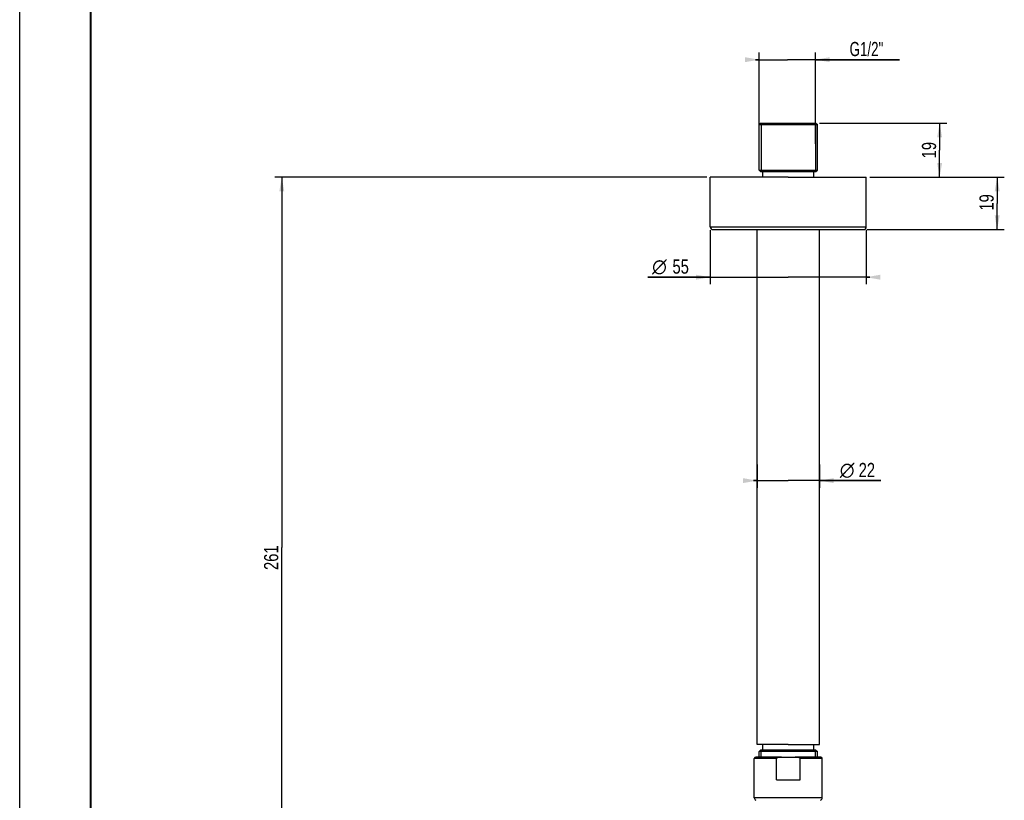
# Model space of a CAD drawing. Header units: millimetres. Extents: x 0 to 210, y 0 to 297.
# Tile 4 of 7: x 0 to 139, y 57 to 167. Entities that reach past the tile are written whole.
import ezdxf
from ezdxf.enums import TextEntityAlignment as Align

# ---------------------------------------------------------------- set-up
doc = ezdxf.new("R2010")
doc.units = ezdxf.units.MM
doc.header["$LTSCALE"] = 19.36
doc.layers.get('0').update_dxf_attribs({"linetype": 'CONTINUOUS'})
doc.layers.add('00_COMPONENTI', color=7, linetype='CONTINUOUS')
doc.layers.add('50_QUOTE', color=7, linetype='CONTINUOUS')
doc.styles.get("Standard").update_dxf_attribs({"font": 'txt', "width": 1.15})
doc.styles.add('TEXTSTYLE_2', font='gdt', dxfattribs={"width": 1.15})
doc.dimstyles.new('DIMSTYLE_1', dxfattribs={"dimtxt": 2, "dimasz": 2, "dimexe": 1, "dimexo": 0.5, "dimgap": 0.5, "dimtad": 1, "dimlfac": 2.5, "dimdsep": 46, "dimtxsty": 'Standard', "dimblk": '_FILLED', "dimblk1": '_FILLED', "dimblk2": '_FILLED', "dimcen": 0.09, "dimazin": 2, "dimtfac": 1, "dimtofl": 0, "dimtmove": 0, "dimatfit": 3, "dimldrblk": '_FILLED', "dimfxl": 0, "dimtolj": 1, "dimarcsym": 0})
doc.dimstyles.new('DIMSTYLE_3', dxfattribs={"dimtxt": 2, "dimasz": 2, "dimexe": 1, "dimexo": 0.5, "dimgap": 0.5, "dimtad": 1, "dimdec": 0, "dimlfac": 2.5, "dimdsep": 46, "dimtxsty": 'Standard', "dimblk": '_FILLED', "dimblk1": '_FILLED', "dimblk2": '_FILLED', "dimcen": 0.09, "dimazin": 2, "dimtfac": 1, "dimtdec": 0, "dimtofl": 0, "dimtmove": 0, "dimatfit": 3, "dimldrblk": '_FILLED', "dimfxl": 0, "dimtolj": 1, "dimarcsym": 0})

# ---------------------------------------------------------------- blocks, each defined once
blk = doc.blocks.new('_FILLED')
at = {"color": 0, "linetype": 'ByBlock'}
blk.add_solid([(0, 0), (-1, 0.175), (-1, -0.175)], dxfattribs=at)
blk = doc.blocks.new('*D1')
at = {"layer": '50_QUOTE', "color": 2, "linetype": 'Continuous'}
for p, q in [((104.01, 104.52), (104.01, 101.23)), ((112.81, 104.52), (112.81, 101.23)), ((104.01, 102.23), (103.51, 102.23)), ((103.51, 102.23), (108.41, 102.23)), ((121.45, 102.23), (108.41, 102.23)), ((112.81, 102.23), (121.45, 102.23))]:
    blk.add_line(p, q, dxfattribs=at)
at = {"layer": '50_QUOTE', "color": 2, "linetype": 'Continuous', "xscale": 2, "yscale": 2, "zscale": 2}
blk.add_blockref('_FILLED', (104.01, 102.23), dxfattribs=at)
at = {"layer": '50_QUOTE', "color": 2, "linetype": 'Continuous', "xscale": 2, "yscale": 2, "zscale": 2, "rotation": 180}
blk.add_blockref('_FILLED', (112.81, 102.23), dxfattribs=at)
at = {"layer": '50_QUOTE', "color": 2, "linetype": 'Continuous', "style": 'TEXTSTYLE_2'}
blk.add_text('n', height=2, dxfattribs=at).set_placement((115.68, 102.73))
at = {"layer": '50_QUOTE', "color": 2, "linetype": 'Continuous', "width": 0.776952}
blk.add_text('22', height=2, dxfattribs=at).set_placement((118.34, 102.73))
blk = doc.blocks.new('*D2')
at = {"layer": '50_QUOTE', "color": 2, "linetype": 'Continuous'}
for p, q in [((104.31, 162.08), (104.31, 162.58)), ((112.25, 162.08), (112.25, 162.58)), ((104.31, 161.58), (103.81, 161.58)), ((103.81, 161.58), (108.28, 161.58)), ((104.31, 149.72), (104.31, 162.08)), ((124.1, 161.58), (108.28, 161.58)), ((112.25, 149.72), (112.25, 162.08)), ((112.25, 161.58), (124.1, 161.58))]:
    blk.add_line(p, q, dxfattribs=at)
at = {"layer": '50_QUOTE', "color": 2, "linetype": 'Continuous', "xscale": 2, "yscale": 2, "zscale": 2}
blk.add_blockref('_FILLED', (104.31, 161.58), dxfattribs=at)
at = {"layer": '50_QUOTE', "color": 2, "linetype": 'Continuous', "xscale": 2, "yscale": 2, "zscale": 2, "rotation": 180}
blk.add_blockref('_FILLED', (112.25, 161.58), dxfattribs=at)
at = {"layer": '50_QUOTE', "color": 2, "linetype": 'Continuous', "width": 0.704089}
blk.add_text('G1/2"', height=2, dxfattribs=at).set_placement((117.06, 162.08))
blk = doc.blocks.new('*D5')
at = {"layer": '50_QUOTE', "color": 2, "linetype": 'Continuous'}
for p, q in [((112.81, 152.62), (130.76, 152.62)), ((129.76, 152.62), (129.76, 148.82)), ((129.76, 145.02), (129.76, 148.82)), ((119.91, 145.02), (130.76, 145.02))]:
    blk.add_line(p, q, dxfattribs=at)
at = {"layer": '50_QUOTE', "color": 2, "linetype": 'Continuous', "xscale": 2, "yscale": 2, "zscale": 2}
for p, rotation in [((129.76, 152.62), 90), ((129.76, 145.02), 270)]:
    blk.add_blockref('_FILLED', p, dxfattribs=dict(at, rotation=rotation))
at = {"layer": '50_QUOTE', "color": 2, "linetype": 'Continuous', "width": 0.776952}
blk.add_text('19', height=2, rotation=90, dxfattribs=at).set_placement((129.26, 148.82), align=Align.CENTER)
blk = doc.blocks.new('*D6')
at = {"layer": '50_QUOTE', "color": 2, "linetype": 'Continuous'}
for p, q in [((119.91, 145.02), (138.88, 145.02)), ((137.88, 145.02), (137.88, 141.32)), ((137.88, 137.62), (137.88, 141.32)), ((119.51, 137.62), (138.88, 137.62))]:
    blk.add_line(p, q, dxfattribs=at)
at = {"layer": '50_QUOTE', "color": 2, "linetype": 'Continuous', "xscale": 2, "yscale": 2, "zscale": 2}
for p, rotation in [((137.88, 145.02), 90), ((137.88, 137.62), 270)]:
    blk.add_blockref('_FILLED', p, dxfattribs=dict(at, rotation=rotation))
at = {"layer": '50_QUOTE', "color": 2, "linetype": 'Continuous', "width": 0.776952}
blk.add_text('19', height=2, rotation=90, dxfattribs=at).set_placement((137.38, 141.46), align=Align.CENTER)
blk = doc.blocks.new('*D7')
at = {"layer": '50_QUOTE', "color": 2, "linetype": 'Continuous'}
for p, q in [((97.41, 137.52), (97.41, 129.91)), ((119.41, 137.52), (119.41, 129.91)), ((97.41, 130.91), (88.62, 130.91)), ((88.62, 130.91), (108.41, 130.91)), ((119.91, 130.91), (108.41, 130.91)), ((119.41, 130.91), (119.91, 130.91))]:
    blk.add_line(p, q, dxfattribs=at)
at = {"layer": '50_QUOTE', "color": 2, "linetype": 'Continuous', "xscale": 2, "yscale": 2, "zscale": 2}
blk.add_blockref('_FILLED', (97.41, 130.91), dxfattribs=at)
at = {"layer": '50_QUOTE', "color": 2, "linetype": 'Continuous', "xscale": 2, "yscale": 2, "zscale": 2, "rotation": 180}
blk.add_blockref('_FILLED', (119.41, 130.91), dxfattribs=at)
at = {"layer": '50_QUOTE', "color": 2, "linetype": 'Continuous', "width": 0.776952}
blk.add_text('55', height=2, dxfattribs=at).set_placement((94.39, 131.41), align=Align.RIGHT)
at = {"layer": '50_QUOTE', "color": 2, "linetype": 'Continuous', "style": 'TEXTSTYLE_2'}
blk.add_text('n', height=2, dxfattribs=at).set_placement((91.28, 131.41), align=Align.RIGHT)
blk = doc.blocks.new('*D8')
at = {"layer": '50_QUOTE', "color": 2, "linetype": 'Continuous'}
for p, q in [((96.91, 145.02), (35.97, 145.02)), ((36.97, 145.02), (36.97, 92.8)), ((36.97, 40.58), (36.97, 92.8)), ((57.91, 40.58), (35.97, 40.58))]:
    blk.add_line(p, q, dxfattribs=at)
at = {"layer": '50_QUOTE', "color": 2, "linetype": 'Continuous', "xscale": 2, "yscale": 2, "zscale": 2}
for p, rotation in [((36.97, 145.02), 90), ((36.97, 40.58), 270)]:
    blk.add_blockref('_FILLED', p, dxfattribs=dict(at, rotation=rotation))
at = {"layer": '50_QUOTE', "color": 2, "linetype": 'Continuous', "width": 0.776952}
blk.add_text('261', height=2, rotation=90, dxfattribs=at).set_placement((36.47, 91.36), align=Align.CENTER)

msp = doc.modelspace()

# ---------------------------------------------------------------- linework, layer by layer
at = {"color": 7, "linetype": 'Continuous'}
msp.add_line((0, 0), (0, 297), dxfattribs=at)
at = {"color": 7, "linetype": 'Continuous', "const_width": 0.3}
msp.add_lwpolyline([(10, 10), (10, 287)], dxfattribs=at)
at = {"layer": '00_COMPONENTI', "color": 7, "linetype": 'Continuous'}
for p, q in [((104.5135, 152.6194), (104.3135, 152.4194)), ((104.3135, 146.0194), (104.3135, 152.4194)), ((104.3135, 152.4194), (108.4135, 152.4194)), ((104.5135, 152.6194), (104.5735, 152.6194)), ((104.5735, 152.6194), (104.5803, 152.6194)), ((104.5803, 152.6194), (105.2135, 152.6194)), ((105.2135, 152.6194), (108.4135, 152.6194)), ((108.4135, 152.6194), (111.6135, 152.6194)), ((108.4135, 152.4194), (112.5135, 152.4194)), ((111.6135, 152.6194), (112.2468, 152.6194)), ((112.2468, 152.6194), (112.2535, 152.6194)), ((112.2535, 152.6194), (112.3135, 152.6194)), ((112.3135, 152.6194), (112.5135, 152.4194)), ((112.5135, 146.0194), (112.5135, 152.4194)), ((104.5135, 145.8194), (104.3135, 146.0194)), ((104.3135, 146.0194), (108.4135, 146.0194)), ((108.4135, 146.0194), (112.5135, 146.0194)), ((112.3135, 145.8194), (112.5135, 146.0194)), ((97.5108, 145.0194), (97.4135, 145.0194)), ((97.4135, 138.0194), (97.4135, 145.0194)), ((97.5135, 145.0194), (97.5108, 145.0194)), ((104.0135, 145.0194), (97.5135, 145.0194)), ((104.8135, 145.0194), (104.0135, 145.0194)), ((104.5135, 145.8194), (104.5735, 145.8194)), ((104.5735, 145.8194), (104.5803, 145.8194)), ((104.5803, 145.8194), (104.8134, 145.8194)), ((104.8134, 145.8194), (108.4135, 145.8194)), ((104.8135, 145.0194), (104.8135, 145.8194)), ((108.4135, 145.0194), (104.8135, 145.0194)), ((108.4135, 145.8194), (112.0135, 145.8194)), ((108.4135, 145.0194), (112.0135, 145.0194)), ((112.0135, 145.8194), (112.2468, 145.8194)), ((112.0135, 145.0194), (112.0135, 145.8194)), ((112.0135, 145.0194), (112.8135, 145.0194)), ((112.2468, 145.8194), (112.2535, 145.8194)), ((112.2535, 145.8194), (112.3135, 145.8194)), ((112.8135, 145.0194), (119.3135, 145.0194)), ((119.3135, 145.0194), (119.3162, 145.0194)), ((119.3162, 145.0194), (119.4135, 145.0194)), ((119.4135, 138.0194), (119.4135, 145.0194)), ((97.8135, 137.6194), (97.8192, 137.6194)), ((97.8166, 137.6194), (97.8149, 137.6194)), ((97.8149, 137.6194), (97.8192, 137.6194)), ((97.8192, 137.6194), (103.8652, 137.6194)), ((97.8192, 137.6194), (103.8652, 137.6194)), ((103.8652, 137.6194), (103.8672, 137.6194)), ((103.8652, 137.6194), (103.8672, 137.6194)), ((103.8672, 137.6194), (108.4135, 137.6194)), ((103.8672, 137.6194), (108.4135, 137.6194)), ((104.0135, 65.0194), (104.0135, 137.6194)), ((108.4135, 137.6194), (112.9599, 137.6194)), ((108.4135, 137.6194), (112.9599, 137.6194)), ((112.8135, 65.0194), (112.8135, 137.6194)), ((112.9599, 137.6194), (112.9618, 137.6194)), ((112.9599, 137.6194), (119.0078, 137.6194)), ((112.9618, 137.6194), (119.0078, 137.6194)), ((119.0078, 137.6194), (119.0135, 137.6194)), ((119.0078, 137.6194), (119.0104, 137.6194)), ((119.0104, 137.6194), (119.0135, 137.6194)), ((104.8135, 65.0194), (104.0135, 65.0194)), ((104.5135, 64.2194), (104.3135, 64.0194)), ((104.3135, 63.2594), (104.3135, 64.0194)), ((108.4135, 64.0194), (104.3135, 64.0194)), ((104.5735, 64.2194), (104.5135, 64.2194)), ((104.5803, 64.2194), (104.5735, 64.2194)), ((104.8135, 64.2194), (104.5803, 64.2194)), ((108.4135, 65.0194), (104.8135, 65.0194)), ((104.8135, 64.2194), (104.8135, 65.0194)), ((108.4135, 64.2194), (104.8135, 64.2194)), ((108.4135, 65.0194), (112.0135, 65.0194)), ((112.0136, 64.2194), (108.4135, 64.2194)), ((112.5135, 64.0194), (108.4135, 64.0194)), ((112.0135, 65.0194), (112.8135, 65.0194)), ((112.0135, 64.2194), (112.0135, 65.0194)), ((112.2468, 64.2194), (112.0136, 64.2194)), ((112.2535, 64.2194), (112.2468, 64.2194)), ((112.3135, 64.2194), (112.2535, 64.2194)), ((112.3135, 64.2194), (112.5135, 64.0194)), ((112.5135, 63.2594), (112.5135, 64.0194)), ((103.6135, 57.5241), (103.6135, 63.0594)), ((104.2135, 63.2594), (103.8135, 63.2594)), ((103.8135, 63.2594), (104.2135, 63.2594)), ((107.4596, 63.2594), (104.2135, 63.2594)), ((104.2135, 63.2594), (107.4596, 63.2594)), ((106.7432, 60.0594), (106.7432, 63.0594)), ((107.4596, 63.2594), (109.3675, 63.2594)), ((112.6135, 63.2594), (109.3675, 63.2594)), ((109.3675, 63.2594), (112.6135, 63.2594)), ((110.0839, 60.0594), (110.0839, 63.0594)), ((113.0135, 63.2594), (112.6135, 63.2594)), ((112.6135, 63.2594), (113.0135, 63.2594)), ((113.2135, 57.5241), (113.2135, 63.0594)), ((106.7432, 60.0594), (108.4135, 60.0594)), ((108.4135, 60.0594), (110.0839, 60.0594))]:
    msp.add_line(p, q, dxfattribs=at)
at = {"layer": '00_COMPONENTI', "color": 2, "linetype": 'Continuous'}
for p, q in [((104.5735, 152.6194), (104.5735, 145.8194)), ((112.2535, 152.6194), (112.2535, 145.8194)), ((104.5735, 63.2594), (104.5735, 64.2194)), ((112.2535, 63.2594), (112.2535, 64.2194))]:
    msp.add_line(p, q, dxfattribs=at)
at = {"layer": '00_COMPONENTI', "color": 9, "linetype": 'Continuous'}
for p, q in [((97.4135, 138.0194), (108.4135, 138.0194)), ((108.4135, 138.0194), (119.4135, 138.0194)), ((106.7432, 63.0594), (103.6135, 63.0594)), ((113.2135, 63.0594), (110.0839, 63.0594)), ((108.4135, 57.5241), (103.6135, 57.5241)), ((113.2135, 57.5241), (108.4135, 57.5241))]:
    msp.add_line(p, q, dxfattribs=at)
at = {"layer": '00_COMPONENTI', "color": 7, "linetype": 'Continuous'}
for centre, radius, start, end in [((97.8135, 138.0194), 0.4, 180, 270), ((119.0135, 138.0194), 0.4, 270, 360), ((103.8135, 63.0594), 0.2, 90, 180), ((113.0135, 63.0594), 0.2, 0, 90), ((104.0135, 57.5241), 0.4, 180, 247), ((112.8135, 57.5241), 0.4, 293, 360)]:
    msp.add_arc(centre, radius, start, end, dxfattribs=at)
for points, knots in [([(106.7432, 63.0594), (106.7432, 63.0675), (106.7462, 63.0839), (106.7578, 63.1057), (106.7738, 63.1245), (106.7987, 63.1458), (106.8338, 63.1671), (106.8786, 63.1871), (106.925, 63.203), (106.9723, 63.2158), (107.0203, 63.2262), (107.0846, 63.2375), (107.1658, 63.2476), (107.2636, 63.2549), (107.3615, 63.2587), (107.4269, 63.2594), (107.4596, 63.2594)], [0, 0, 0, 0, 0.03115736, 0.06236508, 0.0936049, 0.12485878, 0.18732005, 0.24981814, 0.31232812, 0.37484258, 0.43735923, 0.49987716, 0.62490148, 0.74993184, 0.87496516, 1, 1, 1, 1]), ([(109.3675, 63.2594), (109.4001, 63.2594), (109.4655, 63.2587), (109.5635, 63.2549), (109.6613, 63.2476), (109.7424, 63.2375), (109.8068, 63.2262), (109.8547, 63.2158), (109.902, 63.203), (109.9485, 63.1871), (109.9933, 63.1671), (110.0284, 63.1458), (110.0532, 63.1244), (110.0692, 63.1057), (110.0809, 63.0839), (110.0839, 63.0675), (110.0839, 63.0594)], [0, 0, 0, 0, 0.12503562, 0.25006981, 0.37510103, 0.50012616, 0.56264443, 0.62516143, 0.68767609, 0.75018639, 0.81268447, 0.87514554, 0.906399, 0.93763784, 0.96884225, 1, 1, 1, 1])]:
    msp.add_open_spline(points, degree=3, knots=knots, dxfattribs=at)

# ---------------------------------------------------------------- dimensions: what is measured, and where the dimension line sits
at = {"layer": '50_QUOTE', "color": 2, "linetype": 'Continuous'}
for base, p1, p2, text, picture, middle in [((112.2535, 161.5802), (104.3135, 149.2194), (112.2535, 149.2194), 'G1/2"', '*D2', (120.5783, 161.5802)), ((119.4135, 130.9072), (97.4135, 138.0194), (119.4135, 138.0194), '%%c<>', '*D7', (91.5048, 130.9072)), ((112.8135, 102.2256), (104.0135, 105.0194), (112.8135, 105.0194), '%%c<>', '*D1', (118.5628, 102.2256))]:
    dim = msp.add_linear_dim(base=base, p1=p1, p2=p2, text=text, dimstyle='DIMSTYLE_1', dxfattribs=at)
    dim.commit()
    dim.dimension.update_dxf_attribs({"geometry": picture, "text_midpoint": middle, "dimtype": 160})
for base, p1, p2, dimstyle, picture, middle in [((129.7564, 152.6194), (119.4135, 145.0194), (112.3135, 152.6194), 'DIMSTYLE_1', '*D5', (129.7564, 148.9069)), ((36.9718, 145.0194), (58.4135, 40.5794), (97.4135, 145.0194), 'DIMSTYLE_3', '*D8', (36.9718, 91.1425)), ((137.8837745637, 145.0193751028), (119.0135241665, 137.6193751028), (119.4135241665, 145.0193751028), 'DIMSTYLE_3', '*D6', (137.8837745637, 141.5458698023))]:
    dim = msp.add_linear_dim(base=base, p1=p1, p2=p2, angle=90, dimstyle=dimstyle, dxfattribs=at)
    dim.commit()
    dim.dimension.update_dxf_attribs({"geometry": picture, "text_midpoint": middle, "dimtype": 160})

doc.saveas('drawing.dxf')
